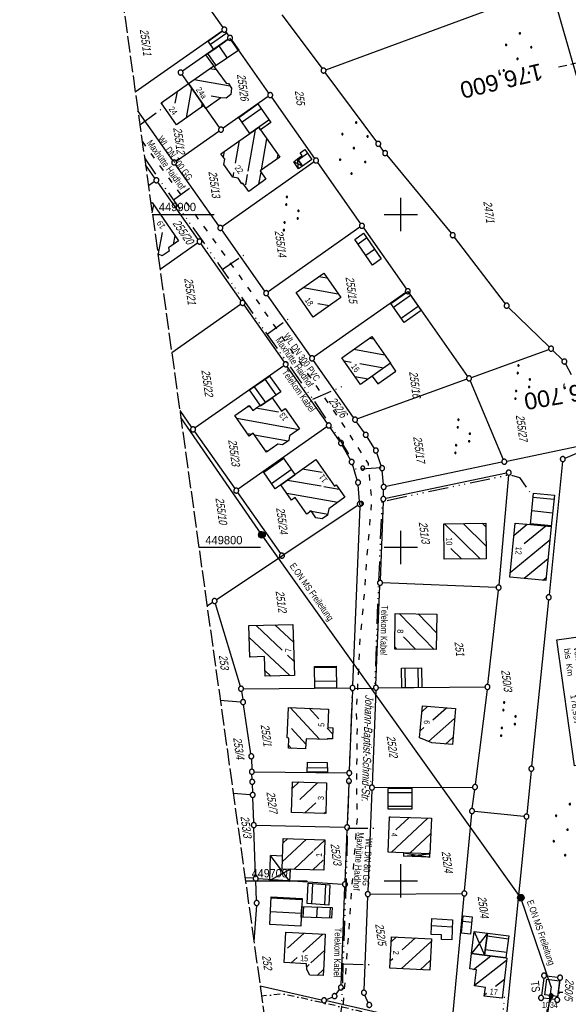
# Model space of a CAD drawing. Extents: x 508886 to 509272, y 449452 to 450225.
# Tile 12 of 45: x 508886 to 509050, y 449663 to 449958. Entities that reach past the tile are written whole.
import ezdxf
from ezdxf.enums import TextEntityAlignment as Align

# ---------------------------------------------------------------- set-up
doc = ezdxf.new("R2010")
doc.units = 0
doc.header["$LTSCALE"] = 10
doc.header["$MEASUREMENT"] = 0
for name, pattern in [('ACAD_ISO03W100', [30, 12, -18]), ('ACAD_ISO14W100', [25.5, 12, -3, 0.5, -3, 0.5, -3, 0.5, -3]), ('AUSGEZOGEN', [0]), ('LT00', [0]), ('LT08', [0.42, 0.2, -0.1, 0.02, -0.1]), ('LT14', [0.6, 0.5, -0.1]), ('LT17', [0.15, 0.1, -0.05])]:
    doc.linetypes.add(name, pattern=pattern)
doc.layers.get('0').update_dxf_attribs({"linetype": 'LT00'})
for name, color, linetype in [('--EK_ST-93-1', 30, 'LT17'), ('--EL_DFK_AB_L', 21, 'LT00'), ('BW_TEXT_B', 20, 'AUSGEZOGEN'), ('DFK_AB_L', 21, 'LT00'), ('DFK_BEB_SCHR', 254, 'LT00'), ('DFK_BEBAUUNG', 250, 'LT00'), ('DFK_BES-NAME', 255, 'LT00'), ('DFK_FLUR_NR', 250, 'LT00'), ('DFK_FLURNR_PFEIL', 250, 'LT00'), ('DFK_GZPKT', 250, 'LT00'), ('DFK_HAUSNR', 250, 'LT00'), ('DFK_KATASTER', 250, 'LT00'), ('DFK_NUTZUNG', 250, 'LT00'), ('DFK_TOPO-SYM', 252, 'LT00'), ('DFK_VERMPKT', 252, 'LT00'), ('STROM_FREILTG', 80, 'STROMFREILEITUNG'), ('STROM_TEXT', 80, 'Continuous'), ('STROM_UNTER', 80, 'LT08'), ('TELEKOM', 210, 'ACAD_ISO14W100'), ('TELEKOM_TEXT', 210, 'Continuous'), ('V123_RASTER', 250, 'LT00'), ('WASSERLTG', 130, 'ACAD_ISO03W100'), ('WASSERLTG_TEXT', 130, 'Continuous')]:
    doc.layers.add(name, color=color, linetype=linetype)
doc.layers.add('-BLATT_123-RAND', color=7, linetype='LT14', plot=False)
doc.styles.add('Beschrift', font='ARIAL.TTF')
doc.styles.get("Standard").update_dxf_attribs({"font": 'ARIAL.TTF'})
doc.styles.add('Strom', font='txt-alt.shx')
doc.styles.add('Versorgungsltg', font='ARIAL.TTF', dxfattribs={"width": 0.8, "height": 2})
doc.linetypes.add('STROMFREILEITUNG', pattern='A,12.7,-5.5,["xx",Strom,S=2.5,R=0,X=-2.6,Y=-0.85],-4.35', length=22.55)

# ---------------------------------------------------------------- blocks, each defined once
blk = doc.blocks.new('SYMB7060')
at = {"color": 0, "linetype": 'ByBlock'}
for p, q in [((-0.26, 0), (0, 0)), ((-0.08, 0.045), (0, 0)), ((0, 0), (-0.08, -0.045))]:
    blk.add_line(p, q, dxfattribs=at)
blk = doc.blocks.new('SYMB7010')
at = {"color": 0, "linetype": 'ByBlock'}
for points in [[(-0.031408, 0.499213), (-0.093728, 0.49134), (-0.15457, 0.475719), (-0.212975, 0.452595), (-0.268021, 0.422333), (-0.31884, 0.385411), (-0.36463, 0.342411), (-0.40467, 0.29401), (-0.438329, 0.240973), (-0.465074, 0.184136), (-0.484486, 0.124395), (-0.496256, 0.062692), (-0.5002, 0)], [(-0.5002, 0), (-0.496256, -0.062692), (-0.484486, -0.124395), (-0.465075, -0.184136), (-0.438329, -0.240973), (-0.404671, -0.29401), (-0.36463, -0.342411), (-0.31884, -0.385411), (-0.268021, -0.422333), (-0.212975, -0.452595), (-0.154571, -0.475719), (-0.093728, -0.49134), (-0.031408, -0.499213), (0.031408, -0.499213)], [(0.5002, 0), (0.496256, 0.062692), (0.484485, 0.124395), (0.465074, 0.184136), (0.438329, 0.240973), (0.40467, 0.29401), (0.36463, 0.342411), (0.31884, 0.385411), (0.268021, 0.422333), (0.212975, 0.452595), (0.15457, 0.475719), (0.093728, 0.49134), (0.031408, 0.499213), (-0.031408, 0.499213)], [(0.031408, -0.499213), (0.093728, -0.491341), (0.15457, -0.475719), (0.212975, -0.452595), (0.268021, -0.422333), (0.31884, -0.385411), (0.36463, -0.342411), (0.404671, -0.294011), (0.438329, -0.240974), (0.465075, -0.184136), (0.484486, -0.124395), (0.496256, -0.062692), (0.500201, 0)]]:
    blk.add_lwpolyline(points, dxfattribs=at)
blk = doc.blocks.new('SYMB7005')
at = {"color": 0, "linetype": 'ByBlock'}
for p, q in [((-0.5005, 0), (-0.496554, -0.062729)), ((-0.22, -0.04784), (-0.22, 0.04784)), ((-0.2, -0.101888), (-0.2, 0.101888)), ((-0.18, -0.134415), (-0.18, 0.134415)), ((-0.16, -0.158785), (-0.16, 0.158786)), ((-0.14, -0.175417), (-0.14, 0.175417)), ((-0.12, -0.190319), (-0.12, 0.190319)), ((-0.1, -0.201009), (-0.1, 0.201009)), ((-0.08, -0.210244), (-0.08, 0.210244)), ((-0.06, -0.216311), (-0.06, 0.216311)), ((-0.04, -0.22156), (-0.04, 0.22156)), ((0.01073, 0.225245), (-0.032092, 0.223205)), ((-0.02, -0.22353), (-0.02, 0.22353)), ((0, -0.22539), (0, 0.22559)), ((0.02, -0.22353), (0.02, 0.22353)), ((0.04, -0.22156), (0.04, 0.22156)), ((0.06, -0.216311), (0.06, 0.216311)), ((0.08, -0.210244), (0.08, 0.210244)), ((0.1, -0.201009), (0.1, 0.201009)), ((0.12, -0.190319), (0.12, 0.190319)), ((0.14, -0.175417), (0.14, 0.175417)), ((0.16, -0.158785), (0.16, 0.158785)), ((0.18, -0.134415), (0.18, 0.134415)), ((0.2, -0.101888), (0.2, 0.101888)), ((0.22, -0.047839), (0.22, 0.04784))]:
    blk.add_line(p, q, dxfattribs=at)
for points in [[(0.5005, 0), (0.496553, 0.062729), (0.484776, 0.124469), (0.465353, 0.184246), (0.438592, 0.241118), (0.404913, 0.294187), (0.364849, 0.342616), (0.319031, 0.385642), (0.268181, 0.422586), (0.213103, 0.452866), (0.154663, 0.476004), (0.093784, 0.491635), (0.031427, 0.499512), (-0.031427, 0.499512), (-0.093784, 0.491635), (-0.154663, 0.476004), (-0.213103, 0.452866), (-0.268181, 0.422586), (-0.319031, 0.385642), (-0.364849, 0.342616), (-0.404913, 0.294187), (-0.438592, 0.241118), (-0.465353, 0.184246), (-0.484776, 0.124469), (-0.496554, 0.062729), (-0.5005, 0)], [(-0.032092, 0.223205), (-0.073754, 0.213098), (-0.11275, 0.195289), (-0.147671, 0.170422), (-0.177255, 0.139395), (-0.200432, 0.10333), (-0.216366, 0.063531), (-0.224479, 0.021435), (-0.224479, -0.021435)], [(0.2255, 0), (0.221425, 0.042676), (0.209347, 0.08381), (0.189703, 0.121915), (0.163202, 0.155613), (0.130803, 0.183687), (0.093676, 0.205122), (0.053164, 0.219144), (0.01073, 0.225245)], [(0.01073, -0.225245), (0.053164, -0.219144), (0.093676, -0.205122), (0.130803, -0.183687), (0.163202, -0.155613), (0.189703, -0.121915), (0.209347, -0.08381), (0.221425, -0.042676), (0.2255, 0)], [(0.031427, -0.499513), (0.093784, -0.491635), (0.154663, -0.476004), (0.213103, -0.452866), (0.268182, -0.422587), (0.319031, -0.385642), (0.364849, -0.342616), (0.404913, -0.294187), (0.438592, -0.241118), (0.465354, -0.184247), (0.484776, -0.124469), (0.496554, -0.062729), (0.500501, 0)], [(-0.496554, -0.062729), (-0.484776, -0.124469), (-0.465353, -0.184246), (-0.438592, -0.241118), (-0.404913, -0.294187), (-0.364849, -0.342616), (-0.319031, -0.385642), (-0.268182, -0.422586), (-0.213103, -0.452866), (-0.154663, -0.476004), (-0.093784, -0.491635), (-0.031427, -0.499513), (0.031427, -0.499513)], [(-0.224479, -0.021435), (-0.216366, -0.063531), (-0.200432, -0.10333), (-0.177255, -0.139395), (-0.147671, -0.170422), (-0.11275, -0.195289), (-0.073754, -0.213098), (-0.032092, -0.223205), (0.01073, -0.225245)]]:
    blk.add_lwpolyline(points, dxfattribs=at)
blk = doc.blocks.new('Ackerland7')
at = {"layer": 'DFK_NUTZUNG', "color": 0, "linetype": 'ByBlock'}
for p, q in [((-4, 3.93), (-4, 3.67)), ((-3.95, 3.63), (-3.95, 3.97)), ((-3.9, 3.99), (-3.9, 3.61)), ((-3.85, 3.6), (-3.85, 4)), ((-3.8, 3.99), (-3.8, 3.61)), ((-3.75, 3.63), (-3.75, 3.97)), ((-3.7, 3.93), (-3.7, 3.67)), ((-3.65, 3.8), (-3.65, 3.8)), ((3.7, 3.93), (3.7, 3.67)), ((3.75, 3.63), (3.75, 3.97)), ((3.8, 3.99), (3.8, 3.61)), ((3.85, 3.6), (3.85, 4)), ((3.9, 3.99), (3.9, 3.61)), ((3.95, 3.63), (3.95, 3.97)), ((4, 3.93), (4, 3.67)), ((4.05, 3.8), (4.05, 3.8)), ((-7.85, 0.13), (-7.85, -0.13)), ((-7.8, -0.17), (-7.8, 0.17)), ((-7.75, 0.19), (-7.75, -0.19)), ((-7.7, -0.2), (-7.7, 0.2)), ((-7.65, 0.19), (-7.65, -0.19)), ((-7.6, -0.17), (-7.6, 0.17)), ((-7.55, 0.13), (-7.55, -0.13)), ((-7.5, 0), (-7.5, 0)), ((-0.15, 0.13), (-0.15, -0.13)), ((-0.1, -0.17), (-0.1, 0.17)), ((-0.05, 0.19), (-0.05, -0.19)), ((0, -0.2), (0, 0.2)), ((0.05, 0.19), (0.05, -0.19)), ((0.1, -0.17), (0.1, 0.17)), ((0.15, 0.13), (0.15, -0.13)), ((0.2, 0), (0.2, 0)), ((7.55, 0.13), (7.55, -0.13)), ((7.6, -0.17), (7.6, 0.17)), ((7.65, 0.19), (7.65, -0.19)), ((7.7, -0.2), (7.7, 0.2)), ((7.75, 0.19), (7.75, -0.19)), ((7.8, -0.17), (7.8, 0.17)), ((7.85, 0.13), (7.85, -0.13)), ((7.9, 0), (7.9, 0)), ((-4, -3.67), (-4, -3.93)), ((-3.95, -3.97), (-3.95, -3.63)), ((-3.9, -3.61), (-3.9, -3.99)), ((-3.85, -4), (-3.85, -3.6)), ((-3.8, -3.61), (-3.8, -3.99)), ((-3.75, -3.97), (-3.75, -3.63)), ((-3.7, -3.67), (-3.7, -3.93)), ((-3.65, -3.8), (-3.65, -3.8)), ((3.7, -3.67), (3.7, -3.93)), ((3.75, -3.97), (3.75, -3.63)), ((3.8, -3.61), (3.8, -3.99)), ((3.85, -4), (3.85, -3.6)), ((3.9, -3.61), (3.9, -3.99)), ((3.95, -3.97), (3.95, -3.63)), ((4, -3.67), (4, -3.93)), ((4.05, -3.8), (4.05, -3.8))]:
    blk.add_line(p, q, dxfattribs=at)
for points in [[(-3.65, 3.8), (-3.67, 3.89), (-3.73, 3.96), (-3.81, 3.99), (-3.89, 3.99), (-3.97, 3.96), (-4.03, 3.89), (-4.05, 3.8), (-4.03, 3.71), (-3.97, 3.64), (-3.89, 3.6), (-3.81, 3.6), (-3.73, 3.64), (-3.67, 3.71), (-3.65, 3.8)], [(4.05, 3.8), (4.03, 3.89), (3.97, 3.96), (3.89, 3.99), (3.81, 3.99), (3.73, 3.96), (3.67, 3.89), (3.65, 3.8), (3.67, 3.71), (3.73, 3.64), (3.81, 3.61), (3.89, 3.61), (3.97, 3.64), (4.03, 3.71), (4.05, 3.8)], [(-7.5, 0), (-7.52, 0.09), (-7.58, 0.16), (-7.66, 0.19), (-7.74, 0.19), (-7.82, 0.16), (-7.88, 0.09), (-7.9, 0)], [(0.2, 0), (0.18, 0.09), (0.12, 0.16), (0.04, 0.19), (-0.04, 0.19), (-0.12, 0.16), (-0.18, 0.09), (-0.2, 0)], [(-0.2, 0), (-0.18, -0.09), (-0.12, -0.16), (-0.04, -0.19), (0.04, -0.19), (0.12, -0.16), (0.18, -0.09), (0.2, 0)], [(7.9, 0), (7.88, 0.09), (7.82, 0.16), (7.74, 0.19), (7.66, 0.19), (7.58, 0.16), (7.52, 0.09), (7.5, 0)], [(7.5, 0), (7.52, -0.09), (7.58, -0.16), (7.66, -0.19), (7.74, -0.19), (7.82, -0.16), (7.88, -0.09), (7.9, 0)], [(-7.9, 0), (-7.88, -0.09), (-7.82, -0.16), (-7.74, -0.19), (-7.66, -0.19), (-7.58, -0.16), (-7.52, -0.09), (-7.5, 0)], [(-3.65, -3.8), (-3.67, -3.71), (-3.73, -3.64), (-3.81, -3.61), (-3.89, -3.61), (-3.97, -3.64), (-4.03, -3.71), (-4.05, -3.8), (-4.03, -3.89), (-3.97, -3.96), (-3.89, -3.99), (-3.81, -3.99), (-3.73, -3.96), (-3.67, -3.89), (-3.65, -3.8)], [(4.05, -3.8), (4.03, -3.71), (3.97, -3.64), (3.89, -3.61), (3.81, -3.61), (3.73, -3.64), (3.67, -3.71), (3.65, -3.8), (3.67, -3.89), (3.73, -3.96), (3.81, -3.99), (3.89, -3.99), (3.97, -3.96), (4.03, -3.89), (4.05, -3.8)]]:
    blk.add_lwpolyline(points, dxfattribs=at)
blk = doc.blocks.new('SYMB7111')
at = {"color": 0, "linetype": 'ByBlock'}
for p, q in [((-0.13, 0.202919), (-0.13, 0.177081)), ((-0.125, 0.172895), (-0.125, 0.207105)), ((-0.12, 0.209164), (-0.12, 0.170836)), ((-0.115, 0.170204), (-0.115, 0.209796)), ((-0.11, 0.209164), (-0.11, 0.170836)), ((-0.105, 0.172895), (-0.105, 0.207105)), ((-0.1, 0.202919), (-0.1, 0.177081)), ((-0.095, 0.189874), (-0.095, 0.190146)), ((0.1, 0.202919), (0.1, 0.177081)), ((0.105, 0.172895), (0.105, 0.207105)), ((0.11, 0.209164), (0.11, 0.170836)), ((0.115, 0.170204), (0.115, 0.209796)), ((0.12, 0.209164), (0.12, 0.170836)), ((0.125, 0.172895), (0.125, 0.207105)), ((0.13, 0.202919), (0.13, 0.177081)), ((0.135, 0.189874), (0.135, 0.190146)), ((-0.515, -0.177081), (-0.515, -0.202919)), ((-0.51, -0.207105), (-0.51, -0.172895)), ((-0.505, -0.170836), (-0.505, -0.209164)), ((-0.5, -0.209796), (-0.5, -0.170204)), ((-0.495, -0.170836), (-0.495, -0.209164)), ((-0.49, -0.207105), (-0.49, -0.172895)), ((-0.485, -0.177081), (-0.485, -0.202919)), ((-0.48, -0.190126), (-0.48, -0.189854)), ((-0.285, -0.177081), (-0.285, -0.202919)), ((-0.28, -0.207105), (-0.28, -0.172895)), ((-0.275, -0.170836), (-0.275, -0.209164)), ((-0.27, -0.209796), (-0.27, -0.170204)), ((-0.265, -0.170836), (-0.265, -0.209164)), ((-0.26, -0.207105), (-0.26, -0.172895)), ((-0.255, -0.177081), (-0.255, -0.202919)), ((-0.25, -0.190126), (-0.25, -0.189854)), ((0.255, -0.177081), (0.255, -0.202919)), ((0.26, -0.207105), (0.26, -0.172895)), ((0.265, -0.170836), (0.265, -0.209164)), ((0.27, -0.209796), (0.27, -0.170204)), ((0.275, -0.170836), (0.275, -0.209164)), ((0.28, -0.207105), (0.28, -0.172895)), ((0.285, -0.177081), (0.285, -0.202919)), ((0.29, -0.190126), (0.29, -0.189854)), ((0.485, -0.177081), (0.485, -0.202919)), ((0.49, -0.207105), (0.49, -0.172895)), ((0.495, -0.170836), (0.495, -0.209164)), ((0.5, -0.209796), (0.5, -0.170204)), ((0.505, -0.170836), (0.505, -0.209164)), ((0.51, -0.207105), (0.51, -0.172895)), ((0.515, -0.177081), (0.515, -0.202919)), ((0.52, -0.190126), (0.52, -0.189854))]:
    blk.add_line(p, q, dxfattribs=at)
for points in [[(-0.095, 0.19), (-0.096981, 0.198678), (-0.10253, 0.205637), (-0.11055, 0.209499), (-0.11945, 0.209499), (-0.12747, 0.205637), (-0.133019, 0.198678), (-0.135, 0.19), (-0.133019, 0.181322), (-0.12747, 0.174363), (-0.11945, 0.170501), (-0.11055, 0.170501), (-0.10253, 0.174363), (-0.096981, 0.181322), (-0.095, 0.19)], [(0.135, 0.19), (0.133019, 0.198678), (0.12747, 0.205637), (0.11945, 0.209499), (0.11055, 0.209499), (0.10253, 0.205637), (0.096981, 0.198678), (0.095, 0.19), (0.096981, 0.181322), (0.10253, 0.174363), (0.11055, 0.170501), (0.11945, 0.170501), (0.12747, 0.174363), (0.133019, 0.181322), (0.135, 0.19)], [(-0.48, -0.19), (-0.481981, -0.181322), (-0.48753, -0.174363), (-0.49555, -0.170501), (-0.50445, -0.170501), (-0.51247, -0.174363), (-0.518019, -0.181322), (-0.52, -0.19), (-0.518019, -0.198678), (-0.51247, -0.205637), (-0.50445, -0.209499), (-0.49555, -0.209499), (-0.48753, -0.205637), (-0.481981, -0.198678), (-0.48, -0.19)], [(-0.25, -0.19), (-0.251981, -0.181322), (-0.25753, -0.174363), (-0.26555, -0.170501), (-0.27445, -0.170501), (-0.28247, -0.174363), (-0.288019, -0.181322), (-0.29, -0.19), (-0.288019, -0.198678), (-0.28247, -0.205637), (-0.27445, -0.209499), (-0.26555, -0.209499), (-0.25753, -0.205637), (-0.251981, -0.198678), (-0.25, -0.19)], [(0.29, -0.19), (0.288019, -0.181322), (0.28247, -0.174363), (0.27445, -0.170501), (0.26555, -0.170501), (0.25753, -0.174363), (0.251981, -0.181322), (0.25, -0.19), (0.251981, -0.198678), (0.25753, -0.205637), (0.26555, -0.209499), (0.27445, -0.209499), (0.28247, -0.205637), (0.288019, -0.198678), (0.29, -0.19)], [(0.52, -0.19), (0.518019, -0.181322), (0.51247, -0.174363), (0.50445, -0.170501), (0.49555, -0.170501), (0.48753, -0.174363), (0.481981, -0.181322), (0.48, -0.19), (0.481981, -0.198678), (0.48753, -0.205637), (0.49555, -0.209499), (0.50445, -0.209499), (0.51247, -0.205637), (0.518019, -0.198678), (0.52, -0.19)]]:
    blk.add_lwpolyline(points, dxfattribs=at)

msp = doc.modelspace()

# ---------------------------------------------------------------- hatches: boundary and pattern name
at = {"layer": 'STROM_TEXT'}
h = msp.add_hatch(color=256, dxfattribs=at)
edge = h.paths.add_edge_path()
edge.add_arc((508958.29, 449803.82), 1, 0, 360)
h = msp.add_hatch(color=256, dxfattribs=at)
edge = h.paths.add_edge_path()
edge.add_arc((509036, 449694.91), 1, 0, 360)

# ---------------------------------------------------------------- linework, layer by layer
at = {"layer": '--EK_ST-93-1', "ltscale": 2.5}
msp.add_line((509086.26, 449953.46), (509047.35, 449944.18), dxfattribs=at)
at = {"layer": '--EL_DFK_AB_L'}
msp.add_line((509045.25, 449967.64), (509064.52, 449900.07), dxfattribs=at)
at = {"layer": '-BLATT_123-RAND'}
msp.add_lwpolyline([(508885.55, 450185.32), (508987.91, 449452.43), (509272.15, 449492.13), (509169.8, 450225.01), (508885.55, 450185.32)], dxfattribs=at)
at = {"layer": 'DFK_AB_L'}
msp.add_line((509045.25, 449967.64), (509064.52, 449900.07), dxfattribs=at)
at = {"layer": 'DFK_BEB_SCHR'}
for p, q in [((508947.7, 449954.46), (508942.8, 449951.01)), ((508951.2, 449949.2), (508948.6, 449952.94)), ((508945.33, 449950.63), (508947.87, 449946.97)), ((508944.55, 449944.74), (508942.06, 449948.33)), ((508944.7, 449943.37), (508942.59, 449943.73)), ((508937.92, 449940.48), (508948.72, 449938.62)), ((508932.27, 449933.37), (508932.9, 449936.96)), ((508937.14, 449937.99), (508935.55, 449928.97)), ((508945.95, 449935.04), (508943.01, 449935.55)), ((508928.27, 449933.72), (508928.19, 449933.27)), ((508940.19, 449932.23), (508940.34, 449933.08)), ((508958.08, 449931.71), (508952.35, 449927.67)), ((508954.64, 449924.39), (508960.36, 449928.42)), ((508956.22, 449925.43), (508954.03, 449913.02)), ((508950.39, 449915.37), (508951.59, 449922.18)), ((508958.15, 449913.35), (508959.8, 449922.66)), ((508946.95, 449918.92), (508946.66, 449917.27)), ((508963.04, 449918.04), (508962.79, 449916.59)), ((508969.18, 449916.36), (508971.97, 449918.38)), ((508949.64, 449911.16), (508949.89, 449912.57)), ((508953.86, 449912.02), (508953.31, 449908.93)), ((508957.4, 449909.08), (508958.03, 449912.65)), ((508925.33, 449900.5), (508925.78, 449902.91)), ((508928.31, 449894.59), (508927.05, 449887.75)), ((508931.72, 449891.01), (508932.2, 449893.61)), ((508989.79, 449892.94), (508987.2, 449891.09)), ((508989.46, 449887.79), (508992.04, 449889.63)), ((508977.89, 449880.84), (508975.3, 449881.29)), ((508970.67, 449878.03), (508981.16, 449876.22)), ((508978.56, 449872.61), (508975.04, 449873.22)), ((509002.91, 449875.7), (508997.8, 449872.12)), ((509000.08, 449868.83), (509005.22, 449872.43)), ((508973.57, 449869.41), (508973.91, 449869.35)), ((508991.83, 449862.53), (508990.47, 449862.77)), ((508985.84, 449859.52), (508995.08, 449857.9)), ((508985.08, 449855.59), (508982.95, 449855.96)), ((508994.84, 449853.88), (508987.69, 449855.13)), ((508962.58, 449845.83), (508959.27, 449850.57)), ((508986.22, 449851.33), (508990.2, 449850.63)), ((508955.98, 449848.29), (508959.31, 449843.53)), ((508954.81, 449842.15), (508953.88, 449842.31)), ((508963.24, 449840.64), (508956.49, 449841.85)), ((508950.73, 449838.81), (508969.39, 449835.48)), ((508966.46, 449840.06), (508966.39, 449840.08)), ((508955.19, 449833.95), (508953.97, 449834.17)), ((508966.16, 449831.99), (508956.06, 449833.8)), ((508959.56, 449829.11), (508960.12, 449829.01)), ((508964.81, 449826.73), (508958.9, 449822.52)), ((508961.18, 449819.23), (508967.09, 449823.44)), ((508976.33, 449822.52), (508970.39, 449823.56)), ((508965.99, 449820.27), (508976.04, 449818.51)), ((508976.91, 449818.35), (508981.49, 449817.55)), ((508981.05, 449813.57), (508965.75, 449816.25)), ((509045.95, 449814.46), (509039.68, 449815.07)), ((509039.29, 449811.09), (509045.56, 449810.48)), ((508972.56, 449810.99), (508972.97, 449810.92)), ((508973.16, 449810.89), (508978.04, 449810.03)), ((509023.8, 449796.65), (509013.07, 449807.16)), ((509018.72, 449807.22), (509025.55, 449800.54)), ((509025.48, 449806.2), (509024.38, 449807.29)), ((509033.96, 449803.78), (509037.87, 449807.01)), ((509043.5, 449806.46), (509036.97, 449801.08)), ((509045.18, 449806.5), (509038.91, 449807.11)), ((509032.85, 449792.5), (509044.76, 449802.32)), ((509014.99, 449799.69), (509018.15, 449796.59)), ((509033.5, 449798.21), (509033.41, 449798.14)), ((509044.2, 449796.67), (509037.03, 449790.76)), ((509042.66, 449790.22), (509043.64, 449791.02)), ((508999.53, 449780.19), (509009.97, 449769.44)), ((509010.71, 449774.41), (509005.17, 449780.13)), ((508956.52, 449776.62), (508964.38, 449769.22)), ((508967.71, 449771.58), (508962.2, 449776.77)), ((508966.64, 449761.6), (508954.49, 449773.04)), ((509004.34, 449769.49), (509000.75, 449773.19)), ((508998.18, 449770.1), (508998.71, 449769.55)), ((508954.66, 449767.39), (508954.92, 449767.15)), ((508965.98, 449767.71), (508967.89, 449765.91)), ((508980.6, 449764.01), (508974.05, 449763.9)), ((509001.21, 449763.84), (509001.26, 449757.95)), ((509005.26, 449757.96), (509005.21, 449763.87)), ((508959.18, 449763.13), (508960.98, 449761.43)), ((508974.1, 449759.9), (508980.64, 449760.01)), ((508975.53, 449742.45), (508966.78, 449751.98)), ((509008.14, 449752.35), (509006.3, 449750.74)), ((508972.42, 449751.75), (508975.34, 449748.58)), ((508978.26, 449751.31), (508978.06, 449751.53)), ((509009.63, 449748.34), (509013.68, 449751.88)), ((509016.11, 449748.69), (509008.27, 449741.83)), ((508967.12, 449745.7), (508971.45, 449740.99)), ((508977.89, 449745.8), (508979.54, 449744)), ((509005.81, 449745), (509006.91, 449745.96)), ((508967.16, 449739.74), (508966.25, 449740.73)), ((509013.44, 449741.04), (509015.63, 449742.95)), ((508971.92, 449733.96), (508977.92, 449733.91)), ((508969.42, 449729.64), (508967.42, 449727.76)), ((508969.63, 449724.34), (508975.08, 449729.47)), ((509003.29, 449726.42), (508996.22, 449726.37)), ((508974.42, 449723.36), (508971.2, 449720.33)), ((508996.22, 449722.37), (509003.27, 449722.42)), ((508976.87, 449720.17), (508977.45, 449720.72)), ((508996.8, 449719.21), (508996.62, 449719.05)), ((509008.09, 449718.81), (508997.08, 449708.52)), ((508998.46, 449715.28), (509002.45, 449719.01)), ((509002.72, 449708.32), (509008.98, 449714.16)), ((508964.4, 449705.63), (508971.65, 449712.44)), ((508966.02, 449712.64), (508964.6, 449711.31)), ((508977.2, 449712.18), (508973.89, 449709.06)), ((508973.68, 449708.86), (508967.88, 449703.4)), ((509008.72, 449708.45), (509008.38, 449708.13)), ((508973.53, 449703.23), (508976.68, 449706.2)), ((508973.49, 449699.14), (508973.17, 449693.1)), ((508977.16, 449692.8), (508977.49, 449698.88)), ((508970.31, 449694.23), (508960.99, 449694.76)), ((508960.8, 449690.76), (508970.13, 449690.23)), ((508970.69, 449689.08), (508970.83, 449692.24)), ((508974.82, 449692.11), (508974.68, 449688.92)), ((508978.68, 449688.75), (508978.82, 449691.99)), ((509018.56, 449687.82), (509021.28, 449687.55)), ((508970.95, 449684.27), (508965.97, 449679.75)), ((508970.59, 449678.54), (508976.56, 449683.97)), ((509015.43, 449686.07), (509009.17, 449686.43)), ((508998.72, 449683.11), (508997.08, 449681.63)), ((509009.14, 449681.73), (509000.09, 449673.58)), ((509000.36, 449679.21), (509004.37, 449682.81)), ((509032.29, 449682.47), (509025.86, 449683.31)), ((508977.05, 449679.01), (508973, 449675.33)), ((509021.42, 449678.14), (509021.22, 449677.98)), ((509025.34, 449679.35), (509031.77, 449678.51)), ((508967.04, 449675.31), (508968.86, 449676.97)), ((508996.79, 449675.99), (508997.54, 449676.66)), ((509005.75, 449673.29), (509008.82, 449676.05)), ((509021.81, 449673.36), (509026.99, 449677.42)), ((509031.73, 449676.06), (509022.1, 449668.51)), ((508972.47, 449674.84), (508971.72, 449674.16)), ((508974.83, 449671.59), (508976.75, 449673.33)), ((509028.42, 449668.38), (509031.07, 449670.45)), ((509025.06, 449665.74), (509025.72, 449666.26)), ((509030.4, 449664.84), (509030.25, 449664.72))]:
    msp.add_line(p, q, dxfattribs=at)
at = {"layer": 'DFK_BEBAUUNG'}
for p, q in [((508947.42, 449954.86), (508948.28, 449953.63)), ((508967.81, 449915.81), (508968.97, 449916.66)), ((508970.5, 449914.51), (508967.81, 449915.81)), ((508969.3, 449913.68), (508967.81, 449915.81)), ((508969.3, 449913.68), (508968.97, 449916.66)), ((508968.97, 449916.66), (508970.5, 449914.51)), ((508970.5, 449914.51), (508969.3, 449913.68)), ((508993.04, 449849.12), (508998.53, 449852.98)), ((508998.53, 449852.98), (508996.89, 449855.32)), ((508991.4, 449851.47), (508993.04, 449849.12)), ((509000.82, 449708.39), (509000.78, 449707.39)), ((509000.78, 449707.39), (509008.7, 449708.12)), ((509000.82, 449708.39), (509008.66, 449707.1)), ((509008.66, 449707.1), (509008.7, 449708.12)), ((508960.63, 449700.11), (508960.9, 449707.53)), ((508966.68, 449699.74), (508960.9, 449707.53)), ((508964.47, 449707.4), (508960.9, 449707.53)), ((509008.66, 449707.1), (509000.78, 449707.39)), ((508966.9, 449703.43), (508960.63, 449700.11)), ((508966.68, 449699.74), (508966.9, 449703.43)), ((508966.68, 449699.74), (508960.63, 449700.11)), ((509021.24, 449678.16), (509021.98, 449684.79)), ((509025.98, 449684.26), (509021.24, 449678.16)), ((509021.98, 449684.79), (509025.12, 449677.66)), ((509021.98, 449684.79), (509025.98, 449684.26)), ((509025.98, 449684.26), (509025.12, 449677.66)), ((509025.12, 449677.66), (509021.24, 449678.16))]:
    msp.add_line(p, q, dxfattribs=at)
for points in [[(508948.1, 449952.59), (508943.81, 449949.57), (508942.1, 449952.01), (508946.38, 449955.05)], [(508943.98, 449944.36), (508943.82, 449944.59), (508941.43, 449947.89), (508943.81, 449949.57), (508948.1, 449952.59)], [(508949.14, 449952.41), (508951.34, 449949.3), (508943.98, 449944.36)], [(508940.87, 449932.71), (508936.22, 449939.29), (508943.82, 449944.59), (508943.98, 449944.36), (508947.56, 449939.46), (508948.28, 449939.35), (508949.17, 449937.88), (508948.93, 449935.97), (508947.52, 449934.88), (508945.96, 449935.05), (508941.45, 449931.84), (508940.87, 449932.71)], [(508928, 449933.53), (508936.22, 449939.29), (508940.87, 449932.71), (508932.65, 449926.93), (508928, 449933.53)], [(508957.31, 449926.2), (508954.67, 449924.34), (508951.33, 449929.12), (508957.07, 449933.17), (508960.96, 449927.56), (508957.88, 449925.39), (508957.31, 449926.2)], [(508963.64, 449917.19), (508957.74, 449913.06), (508959.5, 449910.55), (508954.3, 449906.91), (508952.54, 449909.41), (508952.29, 449909.24), (508951.13, 449910.89), (508949.53, 449911.18), (508946.85, 449915.01), (508947.12, 449916.62), (508945.98, 449918.24), (508954.67, 449924.34), (508957.31, 449926.2), (508957.88, 449925.39), (508963.64, 449917.19)], [(508968.97, 449916.66), (508970.35, 449917.66), (508969.72, 449918.54), (508971.15, 449919.55), (508973.3, 449916.48), (508970.5, 449914.51), (508968.97, 449916.66)], [(508924.94, 449903.33), (508925.31, 449903.58), (508933.26, 449892.08), (508930.27, 449890), (508930.46, 449889.03), (508928.31, 449887.54), (508927.42, 449888.01), (508927.11, 449887.79)], [(508986.22, 449892.53), (508988.81, 449894.38), (508994.06, 449886.65), (508991.5, 449884.8), (508986.22, 449892.53)], [(508976.82, 449882.36), (508982, 449875.03), (508973.71, 449869.21), (508968.54, 449876.53), (508976.82, 449882.36)], [(508996.98, 449873.31), (509002.08, 449876.88), (509006.12, 449871.16), (509000.96, 449867.57), (508996.98, 449873.31)], [(508987.85, 449848.98), (508982.23, 449856.99), (508991.27, 449863.33), (508996.89, 449855.32), (508987.85, 449848.98)], [(508957.9, 449842.54), (508957.76, 449842.74), (508954.58, 449847.31), (508960.6, 449851.5), (508963.93, 449846.78), (508961.35, 449844.97), (508957.9, 449842.54)], [(508965.29, 449841.75), (508969.57, 449835.61), (508966.54, 449833.52), (508966.31, 449832.1), (508964.48, 449830.81), (508963.04, 449831.05), (508959.63, 449828.67), (508955.7, 449834.31), (508954.47, 449833.45), (508950.11, 449839.7), (508954.43, 449842.69), (508955.51, 449841.16), (508957.76, 449842.74), (508957.9, 449842.54), (508961.35, 449844.97), (508964.17, 449840.96), (508965.29, 449841.75)], [(508968.2, 449821.84), (508963.93, 449818.8), (508962.27, 449817.65), (508958.72, 449822.78), (508964.66, 449826.94), (508968.13, 449821.95), (508968.2, 449821.84)], [(508974.47, 449826.46), (508980.07, 449818.48), (508980.59, 449818.84), (508983.22, 449815.09), (508978.33, 449811.67), (508977.99, 449809.74), (508976.4, 449808.61), (508974.51, 449808.92), (508973.08, 449811), (508971.75, 449810.08), (508968.31, 449815), (508967.19, 449814.22), (508963.93, 449818.8), (508968.2, 449821.84), (508968.13, 449821.95), (508974.47, 449826.46)], [(509045.16, 449806.3), (509038.89, 449806.91), (509039.8, 449816.34), (509046.07, 449815.73), (509045.16, 449806.3)], [(509012.96, 449796.53), (509012.85, 449807.16), (509025.47, 449807.3), (509025.59, 449796.67), (509012.96, 449796.53)], [(509034.31, 449807.35), (509038.89, 449806.91), (509045.16, 449806.3), (509043.55, 449790.13), (509032.72, 449791.17), (509034.31, 449807.35)], [(509010.8, 449780.06), (509010.64, 449769.43), (508998.17, 449769.56), (508998.3, 449780.21), (509010.8, 449780.06)], [(508954.67, 449767.14), (508954.39, 449776.57), (508967.54, 449776.91), (508968.03, 449761.64), (508959.23, 449761.38), (508959.06, 449767.27), (508954.67, 449767.14)], [(508980.66, 449757.87), (508974.12, 449757.76), (508974.05, 449764.31), (508980.6, 449764.36), (508980.66, 449757.87)], [(509000.28, 449757.94), (509000.23, 449763.83), (509006.23, 449763.88), (509006.28, 449757.97), (509000.28, 449757.94)], [(508966.21, 449739.78), (508966.34, 449742.84), (508965.82, 449742.87), (508966.26, 449752), (508978.27, 449751.52), (508978.05, 449745.97), (508979.61, 449745.91), (508979.48, 449742.57), (508977.92, 449742.63), (508977.91, 449742.35), (508971.52, 449742.62), (508971.38, 449739.56), (508966.21, 449739.78)], [(509005.93, 449742.83), (509005.63, 449742.85), (509006.45, 449752.49), (509016.36, 449751.65), (509015.45, 449740.87), (509009.3, 449741.39), (509005.93, 449742.83)], [(508971.93, 449735.54), (508977.91, 449735.49), (508977.92, 449732.56), (508971.91, 449732.6), (508971.93, 449735.54)], [(508967.48, 449729.7), (508977.71, 449729.39), (508977.43, 449720.16), (508967.2, 449720.44), (508967.48, 449729.7)], [(508996.22, 449727.72), (509003.29, 449727.77), (509003.27, 449721.52), (508996.22, 449721.51), (508996.22, 449727.72)], [(509008.7, 449708.12), (509000.82, 449708.39), (508996.22, 449708.55), (508996.63, 449719.22), (509009.19, 449718.77), (509008.7, 449708.12)], [(508976.89, 449703.13), (508964.33, 449703.51), (508964.65, 449712.69), (508977.2, 449712.25), (508976.89, 449703.13)], [(508971.87, 449693.2), (508972.19, 449699.22), (508978.71, 449698.8), (508978.4, 449692.71), (508971.87, 449693.2)], [(508969.95, 449686.31), (508960.62, 449686.84), (508961.01, 449695.15), (508970.33, 449694.62), (508970.22, 449692.26), (508970.08, 449689.11), (508969.95, 449686.31)], [(508970.08, 449689.11), (508970.22, 449692.26), (508979.33, 449691.97), (508979.21, 449688.73), (508970.08, 449689.11)], [(509015.27, 449682.21), (509012.16, 449682.39), (509012.2, 449683.78), (509009.05, 449683.87), (509009.28, 449688.63), (509015.52, 449688.28), (509015.27, 449682.21)], [(509018.72, 449689.46), (509021.44, 449689.19), (509020.94, 449683.96), (509018.22, 449684.23), (509018.72, 449689.46)], [(508976.66, 449671.5), (508972.65, 449671.69), (508971.79, 449673.34), (508971.63, 449675.08), (508964.94, 449675.42), (508965.43, 449684.57), (508977.3, 449683.93), (508976.83, 449674.82), (508976.66, 449671.5)], [(509031.55, 449676.82), (509025.12, 449677.66), (509025.98, 449684.26), (509032.41, 449683.41), (509031.55, 449676.82)], [(508997.16, 449683.19), (509009.19, 449682.56), (509008.65, 449673.15), (508996.67, 449673.75), (508997.16, 449683.19)], [(509030.38, 449664.71), (509025.01, 449665.36), (509025.36, 449667.98), (509022.09, 449668.4), (509022.68, 449673.23), (509020.72, 449673.52), (509021.24, 449678.16), (509025.12, 449677.66), (509031.55, 449676.82), (509031.82, 449676.79), (509030.38, 449664.71)], [(509043.22, 449665.72), (509043.83, 449670.43), (509047.67, 449669.91), (509047.06, 449665.22), (509043.22, 449665.72)]]:
    msp.add_lwpolyline(points, dxfattribs=at)
at = {"layer": 'DFK_KATASTER'}
for p, q in [((508931.38, 449977.69), (508946.56, 449956.09)), ((508977.49, 449943.45), (509044.34, 449968.1)), ((508964.28, 449959.96), (508976.34, 449943.79)), ((508946.38, 449955.05), (508920.27, 449936.72)), ((508947.42, 449954.86), (508948.28, 449953.63)), ((508948.1, 449952.59), (508934.48, 449943.04)), ((508960.34, 449936.44), (508949.14, 449952.4)), ((508945.56, 449926.07), (508934.3, 449942)), ((508992.75, 449921.8), (508977.24, 449942.59)), ((508960.16, 449935.4), (508946.6, 449925.89)), ((508961.2, 449935.21), (508974.1, 449916.81)), ((508931.51, 449916.22), (508921.06, 449931.09)), ((508932.55, 449916.04), (508945.38, 449925.03)), ((508994.83, 449919.01), (508993.65, 449920.6)), ((508995.76, 449917.83), (509015.09, 449894.36)), ((508926.15, 449910.88), (508923.32, 449914.91)), ((508945.36, 449896.57), (508932.37, 449915)), ((508973.92, 449915.77), (508946.4, 449896.39)), ((508974.96, 449915.59), (508987.87, 449897.2)), ((508925.97, 449909.84), (508924.2, 449908.6)), ((508939.11, 449892.47), (508927.01, 449909.66)), ((508959.12, 449876.99), (508946.22, 449895.35)), ((508987.69, 449896.16), (508960.16, 449876.81)), ((508988.73, 449895.98), (509001.65, 449877.57)), ((508938.93, 449891.43), (508927.7, 449883.53)), ((508952.05, 449874.06), (508939.97, 449891.25)), ((509016.03, 449893.18), (509031.3, 449873.22)), ((509001.47, 449876.53), (508973.93, 449857.24)), ((509002.51, 449876.35), (509020.04, 449851.41)), ((508972.89, 449857.42), (508959.98, 449875.76)), ((508951.87, 449873.02), (508931.2, 449858.49)), ((508965.01, 449855.63), (508952.91, 449872.84)), ((509032.3, 449872.1), (509044.56, 449860.24)), ((509021.18, 449851.05), (509044.4, 449859.46)), ((509048.54, 449856.38), (509045.64, 449859.2)), ((508985.82, 449839.02), (508973.75, 449856.2)), ((508964.83, 449854.59), (508938.21, 449835.92)), ((508977.92, 449837.27), (508965.87, 449854.41)), ((509049.43, 449855.19), (509051.1, 449851.97)), ((509019.77, 449850.54), (508986.96, 449838.66)), ((509020.76, 449850.11), (509030.75, 449826.46)), ((508933.62, 449841.14), (508937.17, 449836.1)), ((508989.03, 449834.46), (508986.68, 449837.8)), ((508938.03, 449834.88), (508950.13, 449817.71)), ((508977.74, 449836.23), (508951.17, 449817.53)), ((508981.59, 449832.01), (508978.78, 449836.04)), ((508992.08, 449829.77), (508989.87, 449833.22)), ((508984.85, 449826.37), (508982.39, 449830.75)), ((509031.77, 449825.92), (509057.19, 449831.3)), ((509049.3, 449826.87), (509057.54, 449830.41)), ((508994.1, 449824.57), (508992.73, 449828.43)), ((509048.53, 449825.82), (509044.48, 449785.83)), ((508986.92, 449820.26), (508985.44, 449825)), ((508994.78, 449818.96), (508994.42, 449823.11)), ((509030.31, 449825.62), (508995.57, 449818.36)), ((509031.66, 449822.36), (508995.46, 449814.74)), ((509032.32, 449821.77), (509029.41, 449788.75)), ((508987.61, 449813.85), (508987.2, 449818.8)), ((508994.75, 449815.34), (508994.82, 449817.46)), ((508950.99, 449816.49), (508963.86, 449798.18)), ((508987.05, 449812.68), (508964.34, 449797.5)), ((508987.64, 449812.35), (508985.51, 449758.63)), ((508994.7, 449813.84), (508993.77, 449790.17)), ((508944.68, 449784.38), (508964.34, 449797.5)), ((508992.52, 449758.68), (508993.71, 449788.67)), ((509028.59, 449788.03), (508994.49, 449789.39)), ((509026.08, 449758.91), (509029.26, 449787.25)), ((508943.44, 449783.54), (508941.82, 449782.46)), ((508944.28, 449783.24), (508951.79, 449758.36)), ((509044.32, 449784.34), (509039.25, 449734.37)), ((508952.76, 449757.64), (508984.73, 449757.87)), ((508993.24, 449757.93), (509025.25, 449758.16)), ((508952.12, 449756.9), (508952.51, 449754.37)), ((508985.45, 449757.13), (508984.52, 449733.09)), ((508992.46, 449757.18), (508991.34, 449728.7)), ((509025.91, 449757.43), (509022.34, 449728.87)), ((508945.77, 449754.17), (508951.87, 449753.69)), ((508954.97, 449738.09), (508952.73, 449752.89)), ((508955.11, 449736.6), (508955.22, 449733.46)), ((508955.33, 449730.45), (508955.28, 449731.96)), ((508956, 449732.7), (508983.74, 449732.35)), ((508984.43, 449730.65), (508984.46, 449731.59)), ((509039.09, 449732.88), (509037.79, 449720)), ((508955.39, 449728.95), (508955.48, 449726.51)), ((508984.37, 449729.15), (508983.89, 449716.76)), ((508954.76, 449725.81), (508949.68, 449726.17)), ((508991.28, 449727.2), (508990.09, 449696.73)), ((508992.06, 449727.95), (509021.5, 449728.12)), ((509021.44, 449721.66), (509022.16, 449727.38)), ((508955.81, 449717.45), (508955.54, 449725.01)), ((509019.12, 449696.92), (509021.28, 449720.17)), ((509022.1, 449720.84), (509036.96, 449719.33)), ((508956.59, 449716.68), (508983.11, 449716.03)), ((509037.63, 449718.51), (509031.57, 449658.77)), ((508956.4, 449701.42), (508955.87, 449715.95)), ((508983.23, 449699.67), (508983.83, 449715.26)), ((508955.68, 449700.72), (508953.21, 449700.88)), ((508956.67, 449694.06), (508956.46, 449699.92)), ((508957.18, 449700.62), (508982.45, 449698.97)), ((508982.03, 449668.69), (508983.17, 449698.17)), ((508990.81, 449695.98), (509018.3, 449696.17)), ((508988.93, 449667.13), (508990.03, 449695.23)), ((509015.68, 449660.45), (509018.98, 449695.43)), ((508956.65, 449692.56), (508955.89, 449681.72)), ((509042.89, 449670.78), (509042.19, 449665.57)), ((509043.73, 449671.43), (509047.06, 449671)), ((509047.7, 449670.16), (509047.03, 449664.97)), ((508957.74, 449668.48), (508976.21, 449664.26)), ((508980.53, 449665.96), (508981.55, 449667.34)), ((508977.64, 449664.37), (508979.39, 449665.08)), ((508992.85, 449660.45), (508977.67, 449663.92)), ((508990.19, 449663.39), (508989.2, 449665.69)), ((509046.19, 449664.32), (509042.83, 449664.74))]:
    msp.add_line(p, q, dxfattribs=at)
at = {"layer": 'STROM_FREILTG', "ltscale": 0.05, "flags": 128}
for points in [[(509045.15, 449668.11), (509036, 449694.91), (508958.29, 449803.82), (508933.91, 449839.09)], [(509045.15, 449668.11), (509038.92, 449622.95), (509017.69, 449456.59)]]:
    msp.add_lwpolyline(points, dxfattribs=at)
at = {"layer": 'STROM_TEXT'}
for centre in [(508958.29, 449803.82), (509036, 449694.91)]:
    msp.add_circle(centre, 1, dxfattribs=at)
at = {"layer": 'STROM_UNTER', "flags": 128}
msp.add_lwpolyline([(509045.56, 449665.41), (509043.94, 449661.66), (509043.4, 449658.07), (509042.47, 449657.77), (509031.57, 449657.33), (509020.66, 449658.31), (509015.93, 449658.76), (509010.73, 449659), (508993.97, 449659.3), (508986.33, 449661.18), (508977.91, 449663.04), (508971.28, 449664.54), (508964.63, 449665.98), (508958.17, 449665.39)], dxfattribs=at)
at = {"layer": 'TELEKOM', "ltscale": 0.05, "flags": 128}
for points in [[(508921.64, 449926.94), (508927.96, 449931.53)], [(508923.02, 449917.05), (508927.13, 449910.87), (508945.39, 449884.99), (508946.48, 449883.36), (508959.85, 449863.95), (508973.56, 449844.61), (508981.91, 449832.02), (508984.15, 449828.22), (508985.57, 449825.38), (508986.15, 449823.68), (508987.01, 449823.6), (508995.6, 449824.18)], [(508931.71, 449904.38), (508937.47, 449908.55)], [(508946.35, 449883.53), (508952.82, 449887.82)], [(508959.82, 449864.07), (508966.11, 449868.59)], [(508973.6, 449844.53), (508982.65, 449848.53)], [(508981.46, 449656.53), (508982.24, 449662.14), (508982.49, 449667.85), (508982.71, 449675.21), (508983.57, 449698.66), (508984.09, 449715.91), (508984.45, 449729.73), (508985.46, 449757.8), (508992.19, 449757.73), (508993.3, 449788.2), (508994.41, 449813.87), (509032.52, 449821.9), (509035.57, 449821.07), (509039.59, 449815.35)], [(508984.11, 449715.74), (508991.87, 449715.79)], [(508982.72, 449675.03), (508991.06, 449674.8)], [(509025.17, 449629.25), (509030.74, 449646.99), (509030.47, 449658.33), (509031.29, 449666.48)]]:
    msp.add_lwpolyline(points, dxfattribs=at)
at = {"layer": 'V123_RASTER'}
for p, q in [((509000, 449895), (509000, 449905)), ((508925.4, 449900), (508943.9, 449900)), ((508995, 449900), (509005, 449900)), ((509000, 449795), (509000, 449805)), ((508957.87, 449800), (508939.37, 449800)), ((509005, 449800), (508995, 449800)), ((509000, 449695), (509000, 449705)), ((508953.33, 449700), (508971.83, 449700)), ((508995, 449700), (509005, 449700))]:
    msp.add_line(p, q, dxfattribs=at)
at = {"layer": 'WASSERLTG', "ltscale": 0.015, "flags": 128}
msp.add_lwpolyline([(508922.33, 449921.99), (508927.45, 449914.78), (508938.78, 449899.19), (508941.56, 449895.42), (508954.95, 449876.78), (508968.89, 449856.62), (508982.01, 449837.88), (508990.16, 449825.21), (508990.96, 449816.45), (508991.26, 449814.74), (508989.89, 449798.81), (508988.57, 449781.29), (508987.72, 449772.95), (508986.59, 449750.78), (508986.83, 449746.01), (508986.66, 449728.5), (508986.86, 449719.12), (508985.84, 449705.92), (508982.31, 449658.23), (508972.45, 449659.79), (508968.39, 449604.23), (508967.7, 449597.12)], dxfattribs=at)

# ---------------------------------------------------------------- block references
at = {"layer": 'DFK_FLURNR_PFEIL', "xscale": 5, "yscale": 5, "zscale": 5, "rotation": 180.0011599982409}
msp.add_blockref('SYMB7060', (509047.36, 449666.4), dxfattribs=at)
at = {"layer": 'DFK_GZPKT', "xscale": 1.500000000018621, "yscale": 1.5, "zscale": 1.5, "rotation": 264.7377099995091}
for p in [(508946.99, 449955.48), (508948.71, 449953.02), (508933.87, 449942.61), (508976.79, 449943.19), (508960.77, 449935.83), (508945.99, 449925.46), (508993.2, 449921.2), (508995.28, 449918.41), (508931.94, 449915.61), (508974.53, 449916.2), (508926.58, 449910.27), (508945.79, 449895.96), (508988.3, 449896.59), (509015.57, 449893.78), (508939.54, 449891.86), (508959.55, 449876.38), (509002.08, 449876.96), (508952.48, 449873.45), (509031.76, 449872.62), (509045.1, 449859.72), (508965.44, 449855.02), (508973.32, 449856.81), (509049.08, 449855.86), (509020.47, 449850.8), (508986.25, 449838.41), (508937.6, 449835.49), (508978.35, 449836.66), (508982.02, 449831.4), (508989.46, 449833.85), (508992.48, 449829.14), (508985.22, 449825.72), (509031.04, 449825.77), (509048.61, 449826.57), (508994.35, 449823.86), (509032.39, 449822.52), (508987.14, 449819.55), (508950.56, 449817.1), (508994.84, 449818.21), (508994.73, 449814.59), (508987.67, 449813.1), (508964.29, 449797.57), (508993.74, 449789.42), (509029.34, 449788), (508944.06, 449783.96), (509044.4, 449785.09), (508952.01, 449757.64), (508985.48, 449757.88), (508992.49, 449757.93), (509026, 449758.17), (508952.62, 449753.63), (508955.08, 449737.35), (509039.17, 449733.63), (508955.25, 449732.71), (508984.49, 449732.34), (508955.36, 449729.7), (508984.4, 449729.9), (508991.31, 449727.95), (509022.25, 449728.13), (508955.51, 449725.76), (509021.35, 449720.92), (509037.71, 449719.26), (508955.84, 449716.7), (508983.86, 449716.01), (508956.43, 449700.67), (508983.2, 449698.92), (508990.06, 449695.98), (509019.05, 449696.18), (508956.7, 449693.31), (509042.99, 449671.53), (509047.8, 449670.91), (508982, 449667.94), (508988.9, 449666.38), (508976.94, 449664.09), (508980.08, 449665.36), (508990.49, 449662.7), (509042.09, 449664.83), (509046.93, 449664.23)]:
    msp.add_blockref('SYMB7010', p, dxfattribs=at)
at = {"layer": 'DFK_NUTZUNG', "rotation": 264.7376999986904}
for p in [(509035.01, 449946.71), (508985.88, 449919.94), (509050.03, 449715.33)]:
    msp.add_blockref('Ackerland7', p, dxfattribs=at)
at = {"layer": 'DFK_NUTZUNG', "xscale": 9.999999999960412, "yscale": 10, "zscale": 10, "rotation": 264.7377000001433}
for p in [(508967.23, 449900.11), (509036.72, 449849.52), (509018.7, 449833.23), (509032.43, 449748.35)]:
    msp.add_blockref('SYMB7111', p, dxfattribs=at)
at = {"layer": 'DFK_VERMPKT', "xscale": 1.200000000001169, "yscale": 1.200000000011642, "zscale": 1.2, "rotation": 264.7377100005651}
for name, p in [('SYMB7010', (508988.55, 449823.87)), ('SYMB7010', (508988.15, 449813.21)), ('SYMB7010', (508957.91, 449804.12)), ('SYMB7005', (509045.11, 449665.44))]:
    msp.add_blockref(name, p, dxfattribs=at)

# ---------------------------------------------------------------- texts
at = {"layer": '--EK_ST-93-1', "style": 'Beschrift'}
for s, rotation, p in [('176,600', -166.5067, (509042.48, 449943.02)), ('176,700', -170.3219, (509061.97, 449847.97))]:
    msp.add_text(s, height=5, rotation=rotation, dxfattribs=at).set_placement(p, align=Align.MIDDLE_LEFT)
at = {"layer": 'DFK_BES-NAME', "oblique": 13.754, "width": 0.75}
msp.add_text('Johann-Baptist-Schmid-Str.', height=2.5, rotation=267.8621, dxfattribs=at).set_placement((508989.32, 449755.89))
at = {"layer": 'DFK_BES-NAME', "width": 0.75}
msp.add_text('TS', height=2.5, rotation=277.9506, dxfattribs=at).set_placement((509038.91, 449669.72))
at = {"layer": 'DFK_FLUR_NR', "oblique": 13.754, "width": 0.75}
for s, rotation, p in [('255/11', 277.9506, (508921.59, 449955.51)), ('255/26', 277.9506, (508950.78, 449942.01)), ('255', 277.9506, (508968.15, 449937.09)), ('255/12', 277.9506, (508931.65, 449925.99)), ('255/13', 277.9506, (508942.21, 449912.86)), ('247/1', 277.9506, (509024.76, 449903.86)), ('255/20', 304.3989, (508931.37, 449897.32)), ('255/14', 277.9506, (508962.1, 449895.04)), ('255/21', 277.9506, (508934.96, 449880.77)), ('255/15', 277.9506, (508983.36, 449881.19)), ('255/22', 277.9506, (508940.1, 449853.22)), ('255/16', 277.9506, (509002.45, 449852.77)), ('252/6', -53.8997, (508978.18, 449844.02)), ('255/27', 277.9506, (509034.49, 449839.71)), ('255/23', 277.9506, (508948.15, 449832.3)), ('255/17', 277.9506, (509003.7, 449833.25)), ('255/10', 277.9506, (508944.31, 449814.84)), ('255/24', 277.9506, (508962.54, 449811.9)), ('251/3', 277.9506, (509005.34, 449807.6)), ('251/2', 277.9506, (508962.37, 449786.9)), ('251', 277.9506, (509016.06, 449771.65)), ('253', 277.9506, (508945.33, 449767.64)), ('250/3', 277.9506, (509030.08, 449763.2)), ('252/1', 277.9506, (508957.9, 449746.76)), ('253/4', 277.9506, (508949.65, 449742.87)), ('252/2', 277.9506, (508995.71, 449743.38)), ('252/7', 277.9506, (508959.61, 449726.61)), ('253/3', 277.9506, (508951.85, 449719.27)), ('252/3', 277.9506, (508978.87, 449711.06)), ('252/4', 277.9506, (509012.21, 449708.77)), ('250/4', 277.9506, (509023.04, 449695.22)), ('252/5', 277.9506, (508992.27, 449686.98)), ('252', 277.9506, (508958.32, 449677.48)), ('250/5', 266.1896, (509049.47, 449670.68))]:
    msp.add_text(s, height=2.5, rotation=rotation, dxfattribs=at).set_placement(p)
at = {"layer": 'DFK_HAUSNR', "width": 0.75}
for s, rotation, p in [('24a', -54.9311, (508938.37, 449937.45)), ('24', -54.8343, (508930.2, 449931.62)), ('22', -53.7089, (508949.99, 449913.96)), ('19', -235.343, (508929.4, 449896.44)), ('18', -54.7649, (508971, 449874.26)), ('16', -54.9436, (508984.92, 449854.38)), ('13', -235.1223, (508966.19, 449838.79)), ('11', -234.9409, (508978.09, 449820.28)), ('10', -89.4087, (509013.59, 449803.06)), ('12', -93.6009, (509034.53, 449800.33)), ('8', -90.7008, (508998.94, 449775.48)), ('7', -268.1624, (508967.1, 449768.65)), ('5', -272.2675, (508977, 449746.17)), ('6', -93.0831, (509006.92, 449748.23)), ('3', -271.7385, (508976.85, 449724.19)), ('4', -91.9453, (508997.12, 449714.43)), ('1', -271.9453, (508976.32, 449707.11)), ('2', -92.9711, (508997.65, 449679.04)), ('15', -2.8906, (508969.71, 449675.88)), ('17', -6.9027, (509026.58, 449665.88))]:
    msp.add_text(s, height=1.8, rotation=rotation, dxfattribs=at).set_placement(p)
at = {"layer": 'DFK_TOPO-SYM', "width": 0.75}
msp.add_text('1034', height=1.8, rotation=0.0012, dxfattribs=at).set_placement((509042.33, 449661.83))
at = {"layer": 'STROM_TEXT', "char_height": 2, "attachment_point": 5, "line_spacing_factor": 1.1, "style": 'Versorgungsltg'}
for insert, rotation in [((508972.99, 449786.54), 305.3344), ((509041.78, 449684.34), 289.0266)]:
    msp.add_mtext('E.ON MS Freileitung', dxfattribs=dict(at, insert=insert, rotation=rotation))
at = {"layer": 'TELEKOM_TEXT', "style": 'Versorgungsltg', "width": 0.8}
for rotation, p in [(305.2746, (508968.5, 449846.54)), (268.6997, (508993.97, 449775.24)), (268.6997, (508979.98, 449678.42))]:
    msp.add_text('Telekom Kabel', height=2, rotation=rotation, dxfattribs=at).set_placement(p, align=Align.CENTER)
at = {"layer": 'V123_RASTER'}
for s, width, p in [(' 449900', 0.958, (508926.4, 449901)), (' 449800', 0.955, (508940.37, 449801)), (' 449700', 0.924, (508954.33, 449701))]:
    msp.add_text(s, height=2.5, rotation=0.001, dxfattribs=dict(at, width=width)).set_placement(p)
at = {"layer": 'WASSERLTG_TEXT', "insert": (508928.7, 449914.33), "char_height": 2, "attachment_point": 8, "rotation": 305.7911, "style": 'Versorgungsltg'}
msp.add_mtext('WL DN 100 GG\\PMaxhütte Haidhof', dxfattribs=at)
at = {"layer": 'WASSERLTG_TEXT', "char_height": 2, "attachment_point": 8, "line_spacing_factor": 0.8, "style": 'Versorgungsltg'}
for s, insert, rotation in [('WL DN 300 PVC\\PMaxhütte Haidhof', (508967.22, 449855.09), 304.9937), ('WL DN 80 GG\\PMaxhütte Haidhof', (508986.28, 449705.86), 265.7646)]:
    msp.add_mtext(s, dxfattribs=dict(at, insert=insert, rotation=rotation))

# ---------------------------------------------------------------- next in the draw order: texts
at = {"layer": 'BW_TEXT_B', "insert": (509075.32, 449773.32), "char_height": 2, "width": 32.8506, "attachment_point": 1, "rotation": 277.9506, "style": 'Beschrift', "bg_fill": 3, "box_fill_scale": 1.5, "bg_fill_color": 256, "bg_fill_transparency": 3938427}
msp.add_mtext('\\pt10,14;{\\Funir_o|c0;\\H1.75x;6838718}\\P\\ptz;{\\H1.75x;N_93_L176,8R\\W0.8;\\P\\H0.3714x;\\W1;\\P\\H1.924x;Lärmschutzwand\\P\\H0.1999x;\\P\\H3.602x;\\P\\pt14;von  Km^I176,802\\Pbis  Km^I176,997}', dxfattribs=at)

# ---------------------------------------------------------------- next in the draw order: linework, layer by layer
at = {"layer": 'BW_TEXT_B'}
msp.add_lwpolyline([(509077.77, 449776.64), (509083.06, 449738.8), (509052.09, 449734.48), (509046.8, 449772.32)], close=True, dxfattribs=at)

doc.saveas('drawing.dxf')
